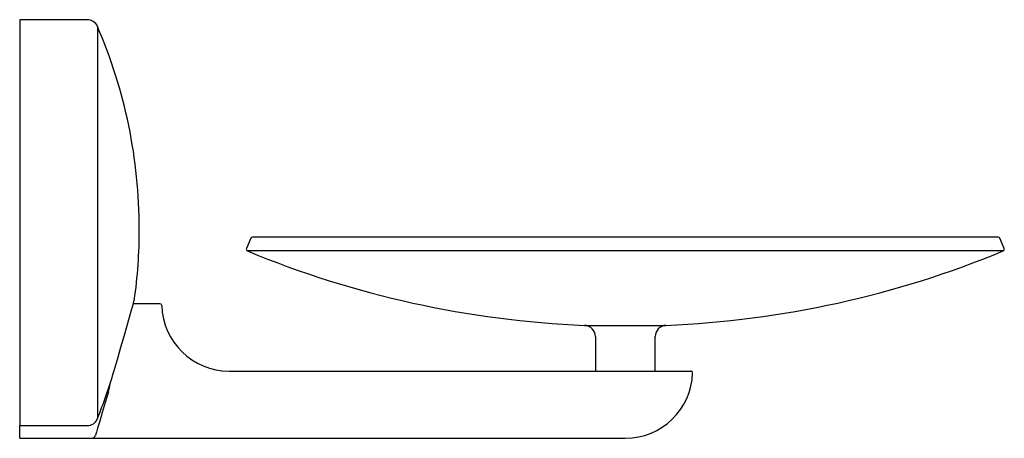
# Model space of a CAD drawing. Header units: millimetres. Extents: x 4047.953 to 4048.084, y 1917.324 to 1917.38.
import ezdxf

# ---------------------------------------------------------------- set-up
doc = ezdxf.new("R2010")
doc.units = ezdxf.units.MM
doc.layers.add('SANINDUSA', color=3, linetype='Continuous')

msp = doc.modelspace()

# ---------------------------------------------------------------- linework, layer by layer
at = {"layer": 'SANINDUSA'}
for p, q in [((4047.961553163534, 1917.379638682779), (4047.952531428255, 1917.379638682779)), ((4047.952531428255, 1917.379638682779), (4047.952531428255, 1917.325330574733)), ((4047.962930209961, 1917.378733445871), (4047.962930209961, 1917.326277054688)), ((4048.083396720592, 1917.35056198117), (4047.983666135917, 1917.35056198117)), ((4047.983435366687, 1917.350408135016), (4047.982858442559, 1917.34902351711)), ((4048.08420441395, 1917.34902351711), (4048.083627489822, 1917.350408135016)), ((4048.0840693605, 1917.348696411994), (4047.982993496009, 1917.348696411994)), ((4047.967504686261, 1917.340836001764), (4047.96769530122, 1917.341509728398)), ((4047.96769530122, 1917.341509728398), (4047.967818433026, 1917.341945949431)), ((4047.971284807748, 1917.341638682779), (4047.967731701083, 1917.341638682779)), ((4047.967818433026, 1917.341945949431), (4047.967862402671, 1917.342101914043)), ((4047.967862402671, 1917.342101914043), (4047.967858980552, 1917.342089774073)), ((4047.96722914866, 1917.339865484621), (4047.967504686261, 1917.340836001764)), ((4047.9664997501, 1917.337315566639), (4047.966900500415, 1917.33871310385)), ((4047.966900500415, 1917.33871310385), (4047.96722914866, 1917.339865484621)), ((4048.028093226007, 1917.338750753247), (4048.038969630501, 1917.338750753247)), ((4047.966069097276, 1917.335823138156), (4047.9664997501, 1917.337315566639)), ((4048.029531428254, 1917.337252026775), (4048.029531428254, 1917.332638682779)), ((4048.037531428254, 1917.332638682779), (4048.037531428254, 1917.337252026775)), ((4047.965596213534, 1917.334195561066), (4047.966069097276, 1917.335823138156)), ((4047.965120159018, 1917.332568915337), (4047.965596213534, 1917.334195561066)), ((4047.980531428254, 1917.332638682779), (4048.033531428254, 1917.332638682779)), ((4048.033531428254, 1917.332638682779), (4048.042277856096, 1917.332638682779)), ((4047.964401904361, 1917.329867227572), (4047.963976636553, 1917.328434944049)), ((4047.963976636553, 1917.328434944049), (4047.963572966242, 1917.327084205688)), ((4047.963572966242, 1917.327084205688), (4047.963232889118, 1917.325952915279)), ((4047.963232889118, 1917.325952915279), (4047.962941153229, 1917.324987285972)), ((4047.952531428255, 1917.325330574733), (4047.961553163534, 1917.325330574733)), ((4047.952531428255, 1917.325315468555), (4047.952531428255, 1917.325330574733)), ((4047.952531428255, 1917.32500977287), (4047.952531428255, 1917.325315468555)), ((4047.952531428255, 1917.323638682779), (4047.952531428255, 1917.32500977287)), ((4047.962786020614, 1917.324475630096), (4047.962664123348, 1917.324074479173)), ((4047.962941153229, 1917.324987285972), (4047.962786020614, 1917.324475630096)), ((4047.952531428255, 1917.323638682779), (4047.962207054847, 1917.323638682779)), ((4047.962207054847, 1917.323638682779), (4048.033531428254, 1917.323638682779))]:
    msp.add_line(p, q, dxfattribs=at)
for centre, radius, start, end in [((4047.961553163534, 1917.378138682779), 0.001499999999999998, 23.36010285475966, 90), ((4047.900198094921, 1917.351638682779), 0.06833333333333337, 0, 23.36010285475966), ((4047.900198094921, 1917.351638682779), 0.06833333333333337, 351.9672246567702, 0), ((4047.983666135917, 1917.35031198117), 0.0002500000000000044, 90, 157.3801350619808), ((4048.083396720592, 1917.35031198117), 0.0002499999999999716, 22.61986493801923, 90), ((4047.98308921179, 1917.348927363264), 0.0002500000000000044, 157.3801350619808, 247.4888557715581), ((4048.033531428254, 1917.470638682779), 0.1320000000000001, 247.4888557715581, 267.6388314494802), ((4048.033531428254, 1917.470638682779), 0.1320000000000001, 272.3611685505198, 292.5111442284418), ((4048.083973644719, 1917.348927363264), 0.0002500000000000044, 292.5111442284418, 22.61986493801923), ((4047.971284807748, 1917.341388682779), 0.00025, 1.548716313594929, 90), ((4047.980531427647, 1917.341638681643), 0.00899999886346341, 181.548716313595, 270.0000038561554), ((4048.028031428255, 1917.337252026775), 0.0015, 0, 87.63883144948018), ((4048.039031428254, 1917.337252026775), 0.0015, 92.36116855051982, 180), ((4047.900198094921, 1917.351638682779), 0.0676648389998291, 337.9872747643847, 343.6307337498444), ((4048.033531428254, 1917.332638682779), 0.009000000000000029, 270, 358.3627549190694), ((4048.042277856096, 1917.332388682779), 0.00025, 358.3627549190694, 90), ((4047.956518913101, 1917.332044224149), 0.00817807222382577, 344.5617762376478, 352.3454242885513), ((4047.961534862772, 1917.326832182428), 0.00150171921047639, 270.6982546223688, 338.3052588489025), ((4047.962167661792, 1917.324137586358), 0.0005004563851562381, 274.5146653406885, 352.7557583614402)]:
    msp.add_arc(centre, radius, start, end, dxfattribs=at)

doc.saveas('drawing.dxf')
